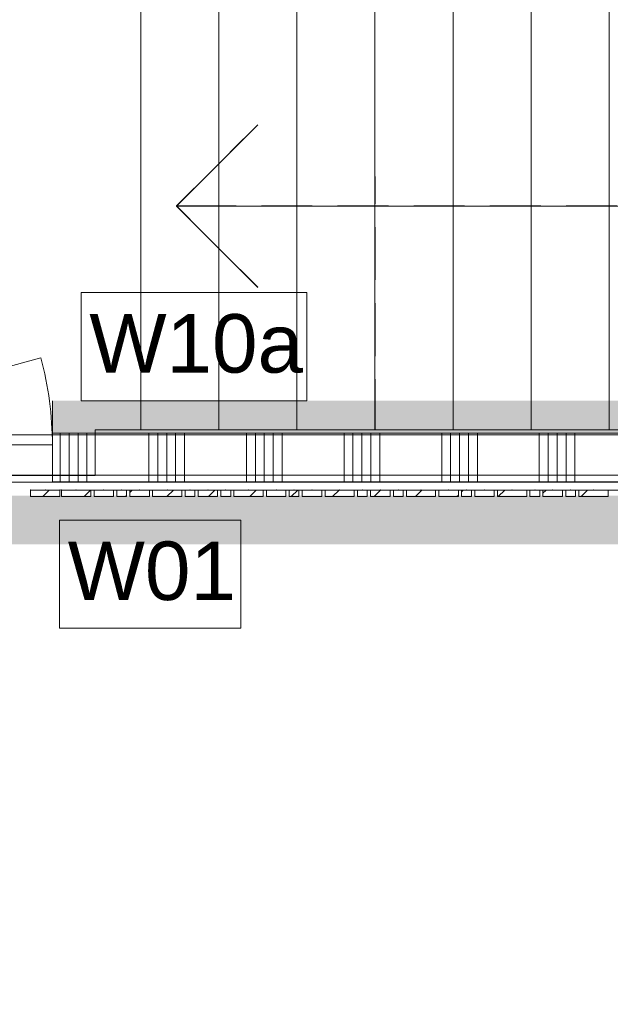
# Model space of a CAD drawing. Header units: millimetres. Extents: x -850 to 154668, y -24973 to 71030.
# Tile 188 of 212: x 75393 to 77209, y 9244 to 12274. Entities that reach past the tile are written whole.
import ezdxf

# ---------------------------------------------------------------- set-up
doc = ezdxf.new("R2010")
doc.units = ezdxf.units.MM
doc.header["$MEASUREMENT"] = 0
doc.linetypes.add('B0701', pattern=[234.119993, 155.999994, -78.119999])
doc.linetypes.add('B0703', pattern=[468.700004, 312.5, -156.200004])
for name, color, linetype in [('Info Wandafwerking aanduiding', 7, 'Continuous'), ('Info Wandafwerking aanduiding Doorsnede-arcering', 7, 'Continuous'), ('New_22 NC Binnenwanden', 7, 'Continuous'), ('New_22 NC Binnenwanden Deuren', 7, 'Continuous'), ('New_22 NC Binnenwanden Doorsnede-arcering', 7, 'Continuous'), ('New_23 Vloeren', 7, 'Continuous'), ('New_24 Trappen', 7, 'Continuous'), ('New_Info Wandafwerking aanduiding', 7, 'Continuous'), ('New_Info Wandafwerking aanduiding Doorsnede-arcering', 7, 'Continuous'), ('New_Z Ruimtefuncties Zone omranding', 7, 'Continuous')]:
    doc.layers.add(name, color=color, linetype=linetype)
doc.styles.add('GENERATED_STYLE_1', font='txt')
doc.linetypes.add('Regenwater', pattern='A,0,[1,UO-721 _wandafwerkingen 1e verdieping_2022-06-211.Shx,S=11.404762,R=0,X=0,Y=0.005006],-1499.5,0', length=1499.5)
pattern_1 = [(45, (0, 0), (-63.63961, 63.63961), [])]

# ---------------------------------------------------------------- blocks, each defined once
blk = doc.blocks.new('Slab_1_2', base_point=(74315, 10871.3))
at = {"layer": 'New_24 Trappen', "color": 1, "linetype": 'Continuous', "lineweight": 0, "flags": 128}
blk.add_lwpolyline([(74315, 10871.3), (75625.3, 10871.3), (75625.3, 11011.3), (75765.3, 11011.3), (75765.3, 12326.3), (75765.3, 12326.3), (75765.3, 13776.2), (75765.3, 15091.2), (75625.3, 15091.2), (75625.3, 15230.7), (74315, 15230.7)], close=True, dxfattribs=at)
blk = doc.blocks.new('Slab_4_2', base_point=(42240, 24215))
at = {"layer": 'New_23 Vloeren', "color": 1, "linetype": 'Continuous', "lineweight": 0, "flags": 128}
blk.add_lwpolyline([(73188.6, 11980), (73188.6, 11951.3, 0.414214), (74268, 10871.9), (79555, 10871.9, 0.414214), (80634.4, 11951.3), (80634.4, 14151.3, 0.417125), (79544.2, 15230.7), (74268, 15230.7, 0.414214), (73188.6, 14151.3)], format="xyb", close=True, dxfattribs=at)
blk = doc.blocks.new('Stair_2_2')
at = {"layer": 'New_24 Trappen', "color": 7, "linetype": 'B0701', "lineweight": 0}
for p, q in [((75765.3, 12331.2), (75765.4, 11011.2)), ((76005.3, 12331.2), (76005.4, 11011.2)), ((76005.4, 11011.2), (76005.3, 12331.2)), ((76245.3, 12331.2), (76245.4, 11011.2)), ((76245.4, 11011.2), (76245.3, 12331.2)), ((76485.3, 12331.2), (76485.4, 11011.2)), ((76485.4, 11011.2), (76485.3, 12331.2)), ((76725.3, 12331.2), (76725.4, 11011.2)), ((76725.4, 11011.2), (76725.3, 12331.2)), ((76965.3, 12331.2), (76965.4, 11011.2)), ((76965.4, 11011.2), (76965.3, 12331.2)), ((77205.3, 12331.3), (77205.4, 11011.3)), ((77205.4, 11011.3), (77205.3, 12331.3)), ((75875.1, 11700.5), (76125.1, 11950.5)), ((76005.4, 11700.5), (75875.1, 11700.5)), ((76125.1, 11450.5), (75875.1, 11700.5)), ((78165.4, 11700.5), (76005.4, 11700.5)), ((75765.4, 11011.2), (76005.4, 11011.2)), ((76005.4, 11011.2), (76245.4, 11011.2)), ((76245.4, 11011.2), (76485.4, 11011.2)), ((76485.4, 11011.2), (76725.4, 11011.2)), ((76725.4, 11011.2), (76965.4, 11011.2)), ((76965.4, 11011.2), (77205.4, 11011.3)), ((77205.4, 11011.3), (77445.4, 11011.3))]:
    blk.add_line(p, q, dxfattribs=at)
blk = doc.blocks.new('Stair_3_2')
at = {"layer": 'New_24 Trappen', "color": 7, "linetype": 'Continuous', "lineweight": 0}
for p, q in [((75765.3, 12331.2), (75765.3, 11011.2)), ((75765.3, 12331.2), (75765.3, 11011.2)), ((76005.3, 12331.2), (76005.3, 11011.2)), ((76005.3, 11011.2), (76005.3, 12331.2)), ((76245.3, 12331.2), (76245.3, 11011.2)), ((76245.3, 11011.2), (76245.3, 12331.2)), ((76485.3, 12331.2), (76485.3, 11011.2)), ((76485.3, 11011.2), (76485.3, 12331.2)), ((76725.3, 12331.2), (76725.3, 11011.2)), ((76725.3, 11011.2), (76725.3, 12331.2)), ((76965.3, 12331.2), (76965.3, 11011.2)), ((76965.3, 11011.2), (76965.3, 12331.2)), ((77205.3, 12331.2), (77205.3, 11011.2)), ((77205.3, 11011.2), (77205.3, 12331.2)), ((75875.1, 11699.8), (76125.1, 11949.8)), ((76005.3, 11699.8), (75875.1, 11699.8)), ((76125.1, 11449.8), (75875.1, 11699.8)), ((78165.3, 11699.8), (76005.3, 11699.8)), ((75765.3, 11011.2), (78165.3, 11011.2)), ((75765.3, 11011.2), (76005.3, 11011.2)), ((76005.3, 11011.2), (76245.3, 11011.2)), ((76245.3, 11011.2), (76485.3, 11011.2)), ((76485.3, 11011.2), (76725.3, 11011.2)), ((76725.3, 11011.2), (76965.3, 11011.2)), ((76965.3, 11011.2), (77205.3, 11011.2)), ((77205.3, 11011.2), (77445.3, 11011.2))]:
    blk.add_line(p, q, dxfattribs=at)
blk = doc.blocks.new('Curtain Wall_99_2')
at = {"layer": 'New_22 NC Binnenwanden Doorsnede-arcering', "linetype": 'Continuous', "lineweight": 0, "true_color": 0x000000}
h = blk.add_hatch(dxfattribs=at)
h.set_pattern_fill('310_Naaldhout__01__0002', color=18, style=0, pattern_type=2)
h.set_pattern_definition(pattern_1)
h.paths.add_polyline_path([(75611.7, 10806.1), (75611.7, 10826.1), (75521.7, 10826.1), (75521.7, 10806.1)])
h = blk.add_hatch(dxfattribs=at)
h.set_pattern_fill('310_Naaldhout__01__0002', color=18, style=0, pattern_type=2)
h.set_pattern_definition(pattern_1)
h.paths.add_polyline_path([(75681.7, 10806.2), (75681.7, 10826.2), (75621.7, 10826.1), (75621.7, 10806.1)])
h = blk.add_hatch(dxfattribs=at)
h.set_pattern_fill('310_Naaldhout__01__0002', color=18, style=0, pattern_type=2)
h.set_pattern_definition(pattern_1)
h.paths.add_polyline_path([(75721.7, 10806.2), (75721.7, 10826.2), (75691.7, 10826.2), (75691.7, 10806.2)])
h = blk.add_hatch(dxfattribs=at)
h.set_pattern_fill('310_Naaldhout__01__0002', color=18, style=0, pattern_type=2)
h.set_pattern_definition(pattern_1)
h.paths.add_polyline_path([(75791.7, 10806.2), (75791.7, 10826.2), (75731.7, 10826.2), (75731.7, 10806.2)])
h = blk.add_hatch(dxfattribs=at)
h.set_pattern_fill('310_Naaldhout__01__0002', color=18, style=0, pattern_type=2)
h.set_pattern_definition(pattern_1)
h.paths.add_polyline_path([(75891.7, 10806.2), (75891.7, 10826.2), (75801.7, 10826.2), (75801.7, 10806.2)])
h = blk.add_hatch(dxfattribs=at)
h.set_pattern_fill('310_Naaldhout__01__0002', color=18, style=0, pattern_type=2)
h.set_pattern_definition(pattern_1)
h.paths.add_polyline_path([(75931.7, 10806.2), (75931.7, 10826.2), (75901.7, 10826.2), (75901.7, 10806.2)])
h = blk.add_hatch(dxfattribs=at)
h.set_pattern_fill('310_Naaldhout__01__0002', color=18, style=0, pattern_type=2)
h.set_pattern_definition(pattern_1)
h.paths.add_polyline_path([(76001.7, 10806.2), (76001.7, 10826.2), (75941.7, 10826.2), (75941.7, 10806.2)])
h = blk.add_hatch(dxfattribs=at)
h.set_pattern_fill('310_Naaldhout__01__0002', color=18, style=0, pattern_type=2)
h.set_pattern_definition(pattern_1)
h.paths.add_polyline_path([(76041.7, 10806.2), (76041.7, 10826.2), (76011.7, 10826.2), (76011.7, 10806.2)])
h = blk.add_hatch(dxfattribs=at)
h.set_pattern_fill('310_Naaldhout__01__0002', color=18, style=0, pattern_type=2)
h.set_pattern_definition(pattern_1)
h.paths.add_polyline_path([(76141.7, 10806.2), (76141.7, 10826.2), (76051.7, 10826.2), (76051.7, 10806.2)])
h = blk.add_hatch(dxfattribs=at)
h.set_pattern_fill('310_Naaldhout__01__0002', color=18, style=0, pattern_type=2)
h.set_pattern_definition(pattern_1)
h.paths.add_polyline_path([(76211.7, 10806.2), (76211.7, 10826.2), (76151.7, 10826.2), (76151.7, 10806.2)])
h = blk.add_hatch(dxfattribs=at)
h.set_pattern_fill('310_Naaldhout__01__0002', color=18, style=0, pattern_type=2)
h.set_pattern_definition(pattern_1)
h.paths.add_polyline_path([(76251.7, 10806.2), (76251.7, 10826.2), (76221.7, 10826.2), (76221.7, 10806.2)])
h = blk.add_hatch(dxfattribs=at)
h.set_pattern_fill('310_Naaldhout__01__0002', color=18, style=0, pattern_type=2)
h.set_pattern_definition(pattern_1)
h.paths.add_polyline_path([(76321.7, 10806.2), (76321.7, 10826.2), (76261.7, 10826.2), (76261.7, 10806.2)])
h = blk.add_hatch(dxfattribs=at)
h.set_pattern_fill('310_Naaldhout__01__0002', color=18, style=0, pattern_type=2)
h.set_pattern_definition(pattern_1)
h.paths.add_polyline_path([(76421.7, 10806.2), (76421.7, 10826.2), (76331.7, 10826.2), (76331.7, 10806.2)])
h = blk.add_hatch(dxfattribs=at)
h.set_pattern_fill('310_Naaldhout__01__0002', color=18, style=0, pattern_type=2)
h.set_pattern_definition(pattern_1)
h.paths.add_polyline_path([(76461.7, 10806.2), (76461.7, 10826.2), (76431.7, 10826.2), (76431.7, 10806.2)])
h = blk.add_hatch(dxfattribs=at)
h.set_pattern_fill('310_Naaldhout__01__0002', color=18, style=0, pattern_type=2)
h.set_pattern_definition(pattern_1)
h.paths.add_polyline_path([(76531.7, 10806.2), (76531.7, 10826.2), (76471.7, 10826.2), (76471.7, 10806.2)])
h = blk.add_hatch(dxfattribs=at)
h.set_pattern_fill('310_Naaldhout__01__0002', color=18, style=0, pattern_type=2)
h.set_pattern_definition(pattern_1)
h.paths.add_polyline_path([(76571.7, 10806.2), (76571.7, 10826.2), (76541.7, 10826.2), (76541.7, 10806.2)])
h = blk.add_hatch(dxfattribs=at)
h.set_pattern_fill('310_Naaldhout__01__0002', color=18, style=0, pattern_type=2)
h.set_pattern_definition(pattern_1)
h.paths.add_polyline_path([(76671.7, 10806.2), (76671.7, 10826.2), (76581.7, 10826.2), (76581.7, 10806.2)])
h = blk.add_hatch(dxfattribs=at)
h.set_pattern_fill('310_Naaldhout__01__0002', color=18, style=0, pattern_type=2)
h.set_pattern_definition(pattern_1)
h.paths.add_polyline_path([(76741.7, 10806.2), (76741.7, 10826.2), (76681.7, 10826.2), (76681.7, 10806.2)])
h = blk.add_hatch(dxfattribs=at)
h.set_pattern_fill('310_Naaldhout__01__0002', color=18, style=0, pattern_type=2)
h.set_pattern_definition(pattern_1)
h.paths.add_polyline_path([(76781.7, 10806.2), (76781.7, 10826.2), (76751.7, 10826.2), (76751.7, 10806.2)])
h = blk.add_hatch(dxfattribs=at)
h.set_pattern_fill('310_Naaldhout__01__0002', color=18, style=0, pattern_type=2)
h.set_pattern_definition(pattern_1)
h.paths.add_polyline_path([(76851.7, 10806.2), (76851.7, 10826.2), (76791.7, 10826.2), (76791.7, 10806.2)])
h = blk.add_hatch(dxfattribs=at)
h.set_pattern_fill('310_Naaldhout__01__0002', color=18, style=0, pattern_type=2)
h.set_pattern_definition(pattern_1)
h.paths.add_polyline_path([(76951.7, 10806.2), (76951.7, 10826.2), (76861.7, 10826.2), (76861.7, 10806.2)])
h = blk.add_hatch(dxfattribs=at)
h.set_pattern_fill('310_Naaldhout__01__0002', color=18, style=0, pattern_type=2)
h.set_pattern_definition(pattern_1)
h.paths.add_polyline_path([(76991.7, 10806.2), (76991.7, 10826.2), (76961.7, 10826.2), (76961.7, 10806.2)])
h = blk.add_hatch(dxfattribs=at)
h.set_pattern_fill('310_Naaldhout__01__0002', color=18, style=0, pattern_type=2)
h.set_pattern_definition(pattern_1)
h.paths.add_polyline_path([(77061.7, 10806.2), (77061.7, 10826.2), (77001.7, 10826.2), (77001.7, 10806.2)])
h = blk.add_hatch(dxfattribs=at)
h.set_pattern_fill('310_Naaldhout__01__0002', color=18, style=0, pattern_type=2)
h.set_pattern_definition(pattern_1)
h.paths.add_polyline_path([(77101.7, 10806.2), (77101.7, 10826.2), (77071.7, 10826.2), (77071.7, 10806.2)])
h = blk.add_hatch(dxfattribs=at)
h.set_pattern_fill('310_Naaldhout__01__0002', color=18, style=0, pattern_type=2)
h.set_pattern_definition(pattern_1)
h.paths.add_polyline_path([(77201.7, 10806.2), (77201.7, 10826.2), (77111.7, 10826.2), (77111.7, 10806.2)])
at = {"layer": 'New_22 NC Binnenwanden', "color": 9, "linetype": 'B0703', "lineweight": 0}
for p, q in [((75521.7, 10826.1), (75566.7, 10826.1)), ((75521.7, 10826.1), (75521.7, 10826.1)), ((75566.7, 10826.1), (75651.7, 10826.2)), ((75651.7, 10826.2), (75706.7, 10826.2)), ((75706.7, 10826.2), (75761.7, 10826.2)), ((75761.7, 10826.2), (75846.7, 10826.2)), ((75846.7, 10826.2), (75916.7, 10826.2)), ((75916.7, 10826.2), (75971.7, 10826.2)), ((75971.7, 10826.2), (76026.7, 10826.2)), ((76026.7, 10826.2), (76096.7, 10826.2)), ((76096.7, 10826.2), (76181.7, 10826.2)), ((76181.7, 10826.2), (76236.7, 10826.2)), ((76236.7, 10826.2), (76291.7, 10826.2)), ((76291.7, 10826.2), (76376.7, 10826.2)), ((76376.7, 10826.2), (76446.7, 10826.2)), ((76446.7, 10826.2), (76501.7, 10826.2)), ((76501.7, 10826.2), (76556.7, 10826.2)), ((76556.7, 10826.2), (76626.7, 10826.2)), ((76626.7, 10826.2), (76711.7, 10826.2)), ((76711.7, 10826.2), (76766.7, 10826.2)), ((76766.7, 10826.2), (76821.7, 10826.2)), ((76821.7, 10826.2), (76906.7, 10826.2)), ((76906.7, 10826.2), (76976.7, 10826.2)), ((76976.7, 10826.2), (77031.7, 10826.2)), ((77031.7, 10826.2), (77086.7, 10826.2)), ((77086.7, 10826.2), (77156.7, 10826.2)), ((77156.7, 10826.2), (77241.7, 10826.2))]:
    blk.add_line(p, q, dxfattribs=at)
at = {"layer": 'New_22 NC Binnenwanden', "color": 1, "linetype": 'Continuous', "lineweight": 0}
for p, q in [((75521.7, 10826.1), (75521.7, 10826.1)), ((75566.7, 10826.1), (75521.7, 10826.1)), ((75651.7, 10826.2), (75566.7, 10826.1)), ((75706.7, 10826.2), (75651.7, 10826.2)), ((75761.7, 10826.2), (75706.7, 10826.2)), ((75846.7, 10826.2), (75761.7, 10826.2)), ((75916.7, 10826.2), (75846.7, 10826.2)), ((75971.7, 10826.2), (75916.7, 10826.2)), ((76026.7, 10826.2), (75971.7, 10826.2)), ((76096.7, 10826.2), (76026.7, 10826.2)), ((76181.7, 10826.2), (76096.7, 10826.2)), ((76236.7, 10826.2), (76181.7, 10826.2)), ((76291.7, 10826.2), (76236.7, 10826.2)), ((76376.7, 10826.2), (76291.7, 10826.2)), ((76446.7, 10826.2), (76376.7, 10826.2)), ((76501.7, 10826.2), (76446.7, 10826.2)), ((76556.7, 10826.2), (76501.7, 10826.2)), ((76626.7, 10826.2), (76556.7, 10826.2)), ((76711.7, 10826.2), (76626.7, 10826.2)), ((76766.7, 10826.2), (76711.7, 10826.2)), ((76821.7, 10826.2), (76766.7, 10826.2)), ((76906.7, 10826.2), (76821.7, 10826.2)), ((76976.7, 10826.2), (76906.7, 10826.2)), ((77031.7, 10826.2), (76976.7, 10826.2)), ((77086.7, 10826.2), (77031.7, 10826.2)), ((77156.7, 10826.2), (77086.7, 10826.2)), ((77241.7, 10826.2), (77156.7, 10826.2))]:
    blk.add_line(p, q, dxfattribs=at)
at = {"layer": 'New_22 NC Binnenwanden', "color": 7, "linetype": 'Continuous', "lineweight": 0}
for p, q in [((75521.7, 10826.1), (75521.7, 10806.1)), ((75611.7, 10826.1), (75521.7, 10826.1)), ((75611.7, 10826.1), (75611.7, 10806.1)), ((75621.7, 10826.1), (75621.7, 10806.1)), ((75681.7, 10826.2), (75621.7, 10826.1)), ((75681.7, 10826.2), (75681.7, 10806.2)), ((75721.7, 10826.2), (75691.7, 10826.2)), ((75691.7, 10826.2), (75691.7, 10806.2)), ((75721.7, 10826.2), (75721.7, 10806.2)), ((75791.7, 10826.2), (75731.7, 10826.2)), ((75731.7, 10826.2), (75731.7, 10806.2)), ((75791.7, 10826.2), (75791.7, 10806.2)), ((75891.7, 10826.2), (75801.7, 10826.2)), ((75801.7, 10826.2), (75801.7, 10806.2)), ((75891.7, 10826.2), (75891.7, 10806.2)), ((75901.7, 10826.2), (75901.7, 10806.2)), ((75931.7, 10826.2), (75901.7, 10826.2)), ((75931.7, 10826.2), (75931.7, 10806.2)), ((76001.7, 10826.2), (75941.7, 10826.2)), ((75941.7, 10826.2), (75941.7, 10806.2)), ((76001.7, 10826.2), (76001.7, 10806.2)), ((76011.7, 10826.2), (76011.7, 10806.2)), ((76041.7, 10826.2), (76011.7, 10826.2)), ((76041.7, 10826.2), (76041.7, 10806.2)), ((76141.7, 10826.2), (76051.7, 10826.2)), ((76051.7, 10826.2), (76051.7, 10806.2)), ((76141.7, 10826.2), (76141.7, 10806.2)), ((76211.7, 10826.2), (76151.7, 10826.2)), ((76151.7, 10826.2), (76151.7, 10806.2)), ((76211.7, 10826.2), (76211.7, 10806.2)), ((76251.7, 10826.2), (76221.7, 10826.2)), ((76221.7, 10826.2), (76221.7, 10806.2)), ((76251.7, 10826.2), (76251.7, 10806.2)), ((76321.7, 10826.2), (76261.7, 10826.2)), ((76261.7, 10826.2), (76261.7, 10806.2)), ((76321.7, 10826.2), (76321.7, 10806.2)), ((76331.7, 10826.2), (76331.7, 10806.2)), ((76421.7, 10826.2), (76331.7, 10826.2)), ((76421.7, 10826.2), (76421.7, 10806.2)), ((76461.7, 10826.2), (76431.7, 10826.2)), ((76431.7, 10826.2), (76431.7, 10806.2)), ((76461.7, 10826.2), (76461.7, 10806.2)), ((76531.7, 10826.2), (76471.7, 10826.2)), ((76471.7, 10826.2), (76471.7, 10806.2)), ((76531.7, 10826.2), (76531.7, 10806.2)), ((76571.7, 10826.2), (76541.7, 10826.2)), ((76541.7, 10826.2), (76541.7, 10806.2)), ((76571.7, 10826.2), (76571.7, 10806.2)), ((76581.7, 10826.2), (76581.7, 10806.2)), ((76671.7, 10826.2), (76581.7, 10826.2)), ((76671.7, 10826.2), (76671.7, 10806.2)), ((76741.7, 10826.2), (76681.7, 10826.2)), ((76681.7, 10826.2), (76681.7, 10806.2)), ((76741.7, 10826.2), (76741.7, 10806.2)), ((76751.7, 10826.2), (76751.7, 10806.2)), ((76781.7, 10826.2), (76751.7, 10826.2)), ((76781.7, 10826.2), (76781.7, 10806.2)), ((76791.7, 10826.2), (76791.7, 10806.2)), ((76851.7, 10826.2), (76791.7, 10826.2)), ((76851.7, 10826.2), (76851.7, 10806.2)), ((76861.7, 10826.2), (76861.7, 10806.2)), ((76951.7, 10826.2), (76861.7, 10826.2)), ((76951.7, 10826.2), (76951.7, 10806.2)), ((76961.7, 10826.2), (76961.7, 10806.2)), ((76991.7, 10826.2), (76961.7, 10826.2)), ((76991.7, 10826.2), (76991.7, 10806.2)), ((77001.7, 10826.2), (77001.7, 10806.2)), ((77061.7, 10826.2), (77001.7, 10826.2)), ((77061.7, 10826.2), (77061.7, 10806.2)), ((77071.7, 10826.2), (77071.7, 10806.2)), ((77101.7, 10826.2), (77071.7, 10826.2)), ((77101.7, 10826.2), (77101.7, 10806.2)), ((77201.7, 10826.2), (77111.7, 10826.2)), ((77111.7, 10826.2), (77111.7, 10806.2)), ((77201.7, 10826.2), (77201.7, 10806.2)), ((75611.7, 10806.1), (75521.7, 10806.1)), ((75681.7, 10806.2), (75621.7, 10806.1)), ((75721.7, 10806.2), (75691.7, 10806.2)), ((75791.7, 10806.2), (75731.7, 10806.2)), ((75891.7, 10806.2), (75801.7, 10806.2)), ((75931.7, 10806.2), (75901.7, 10806.2)), ((76001.7, 10806.2), (75941.7, 10806.2)), ((76041.7, 10806.2), (76011.7, 10806.2)), ((76141.7, 10806.2), (76051.7, 10806.2)), ((76211.7, 10806.2), (76151.7, 10806.2)), ((76251.7, 10806.2), (76221.7, 10806.2)), ((76321.7, 10806.2), (76261.7, 10806.2)), ((76421.7, 10806.2), (76331.7, 10806.2)), ((76461.7, 10806.2), (76431.7, 10806.2)), ((76531.7, 10806.2), (76471.7, 10806.2)), ((76571.7, 10806.2), (76541.7, 10806.2)), ((76671.7, 10806.2), (76581.7, 10806.2)), ((76741.7, 10806.2), (76681.7, 10806.2)), ((76781.7, 10806.2), (76751.7, 10806.2)), ((76851.7, 10806.2), (76791.7, 10806.2)), ((76951.7, 10806.2), (76861.7, 10806.2)), ((76991.7, 10806.2), (76961.7, 10806.2)), ((77061.7, 10806.2), (77001.7, 10806.2)), ((77101.7, 10806.2), (77071.7, 10806.2)), ((77201.7, 10806.2), (77111.7, 10806.2))]:
    blk.add_line(p, q, dxfattribs=at)
at = {"layer": 'New_22 NC Binnenwanden', "color": 9, "linetype": 'B0703', "lineweight": 0}
for p in [(75521.7, 10826.1), (75566.7, 10826.1), (75566.7, 10826.1), (75651.7, 10826.2), (75651.7, 10826.2), (75706.7, 10826.2), (75706.7, 10826.2), (75761.7, 10826.2), (75761.7, 10826.2), (75846.7, 10826.2), (75846.7, 10826.2), (75916.7, 10826.2), (75916.7, 10826.2), (75971.7, 10826.2), (75971.7, 10826.2), (76026.7, 10826.2), (76026.7, 10826.2), (76096.7, 10826.2), (76096.7, 10826.2), (76181.7, 10826.2), (76181.7, 10826.2), (76236.7, 10826.2), (76236.7, 10826.2), (76291.7, 10826.2), (76291.7, 10826.2), (76376.7, 10826.2), (76376.7, 10826.2), (76446.7, 10826.2), (76446.7, 10826.2), (76501.7, 10826.2), (76501.7, 10826.2), (76556.7, 10826.2), (76556.7, 10826.2), (76626.7, 10826.2), (76626.7, 10826.2), (76711.7, 10826.2), (76711.7, 10826.2), (76766.7, 10826.2), (76766.7, 10826.2), (76821.7, 10826.2), (76821.7, 10826.2), (76906.7, 10826.2), (76906.7, 10826.2), (76976.7, 10826.2), (76976.7, 10826.2), (77031.7, 10826.2), (77031.7, 10826.2), (77086.7, 10826.2), (77086.7, 10826.2), (77156.7, 10826.2), (77156.7, 10826.2)]:
    blk.add_point(p, dxfattribs=at)
at = {"layer": 'New_22 NC Binnenwanden', "color": 1, "linetype": 'Continuous', "lineweight": 0}
for p in [(75521.7, 10826.1), (75566.7, 10826.1), (75566.7, 10826.1), (75651.7, 10826.2), (75651.7, 10826.2), (75706.7, 10826.2), (75706.7, 10826.2), (75761.7, 10826.2), (75761.7, 10826.2), (75846.7, 10826.2), (75846.7, 10826.2), (75916.7, 10826.2), (75916.7, 10826.2), (75971.7, 10826.2), (75971.7, 10826.2), (76026.7, 10826.2), (76026.7, 10826.2), (76096.7, 10826.2), (76096.7, 10826.2), (76181.7, 10826.2), (76181.7, 10826.2), (76236.7, 10826.2), (76236.7, 10826.2), (76291.7, 10826.2), (76291.7, 10826.2), (76376.7, 10826.2), (76376.7, 10826.2), (76446.7, 10826.2), (76446.7, 10826.2), (76501.7, 10826.2), (76501.7, 10826.2), (76556.7, 10826.2), (76556.7, 10826.2), (76626.7, 10826.2), (76626.7, 10826.2), (76711.7, 10826.2), (76711.7, 10826.2), (76766.7, 10826.2), (76766.7, 10826.2), (76821.7, 10826.2), (76821.7, 10826.2), (76906.7, 10826.2), (76906.7, 10826.2), (76976.7, 10826.2), (76976.7, 10826.2), (77031.7, 10826.2), (77031.7, 10826.2), (77086.7, 10826.2), (77086.7, 10826.2), (77156.7, 10826.2), (77156.7, 10826.2)]:
    blk.add_point(p, dxfattribs=at)
blk = doc.blocks.new('Curtain Wall_100_2')
at = {"layer": 'New_22 NC Binnenwanden Doorsnede-arcering', "linetype": 'Continuous', "lineweight": 0, "true_color": 0x000000}
h = blk.add_hatch(dxfattribs=at)
h.set_pattern_fill('310_Naaldhout__01__0002', color=18, style=0, pattern_type=2)
h.set_pattern_definition(pattern_1)
h.paths.add_polyline_path([(75516.7, 10806.3), (75516.7, 10826.3), (75426.7, 10826.3), (75426.7, 10806.3)])
at = {"layer": 'New_22 NC Binnenwanden', "color": 9, "linetype": 'B0703', "lineweight": 0}
for p, q in [((75426.7, 10826.3), (75471.7, 10826.3)), ((75426.7, 10826.3), (75426.7, 10826.3)), ((75471.7, 10826.3), (75516.7, 10826.3)), ((75516.7, 10826.3), (75516.7, 10826.3))]:
    blk.add_line(p, q, dxfattribs=at)
at = {"layer": 'New_22 NC Binnenwanden', "color": 1, "linetype": 'Continuous', "lineweight": 0}
for p, q in [((75426.7, 10826.3), (75426.7, 10826.3)), ((75471.7, 10826.3), (75426.7, 10826.3)), ((75516.7, 10826.3), (75471.7, 10826.3))]:
    blk.add_line(p, q, dxfattribs=at)
at = {"layer": 'New_22 NC Binnenwanden', "color": 7, "linetype": 'Continuous', "lineweight": 0}
for p, q in [((75516.7, 10826.3), (75426.7, 10826.3)), ((75426.7, 10826.3), (75426.7, 10806.3)), ((75516.7, 10826.3), (75516.7, 10806.3)), ((75516.7, 10806.3), (75426.7, 10806.3))]:
    blk.add_line(p, q, dxfattribs=at)
at = {"layer": 'New_22 NC Binnenwanden', "color": 9, "linetype": 'B0703', "lineweight": 0}
for p in [(75426.7, 10826.3), (75471.7, 10826.3), (75471.7, 10826.3), (75516.7, 10826.3)]:
    blk.add_point(p, dxfattribs=at)
at = {"layer": 'New_22 NC Binnenwanden', "color": 1, "linetype": 'Continuous', "lineweight": 0}
for p in [(75426.7, 10826.3), (75471.7, 10826.3), (75471.7, 10826.3), (75516.7, 10826.3), (75516.7, 10826.3)]:
    blk.add_point(p, dxfattribs=at)
blk = doc.blocks.new('Wall_294_2', base_point=(75493.7, 11001.3))
at = {"layer": 'Info Wandafwerking aanduiding Doorsnede-arcering', "linetype": 'Continuous', "lineweight": 0, "true_color": 0xd21034}
blk.add_hatch(color=242, dxfattribs=at).paths.add_polyline_path([(75493.7, 11001.3), (79555, 11001), (79555, 11101), (75493.7, 11101.3)])
at = {"layer": 'Info Wandafwerking aanduiding', "color": 9, "linetype": 'Continuous', "lineweight": 0, "flags": 128}
blk.add_lwpolyline([(75493.7, 11101.3), (75493.7, 11001.3)], dxfattribs=at)
blk = doc.blocks.new('*X2593')
at = {"layer": 'New_22 NC Binnenwanden Doorsnede-arcering', "color": 254, "linetype": 'Continuous', "lineweight": 0, "true_color": 0xe9ebeb}
for p, q in [((75517.7, 10851.3), (75517.7, 11001.3)), ((75545.1, 10851.3), (75545.1, 11001.3)), ((75572.6, 10851.3), (75572.6, 11001.3)), ((75600, 10851.3), (75600, 11001.3)), ((75790.3, 10851.3), (75790.3, 11001.3)), ((75817.7, 10851.3), (75817.7, 11001.3)), ((75845.1, 10851.3), (75845.1, 11001.3)), ((75872.6, 10851.3), (75872.6, 11001.3)), ((75900, 10851.3), (75900, 11001.3)), ((76090.3, 10851.3), (76090.3, 11001.3)), ((76117.7, 10851.3), (76117.7, 11001.3)), ((76145.1, 10851.3), (76145.1, 11001.3)), ((76172.6, 10851.3), (76172.6, 11001.3)), ((76200, 10851.3), (76200, 11001.3)), ((76390.3, 10851.3), (76390.3, 11001.3)), ((76417.7, 10851.3), (76417.7, 11001.3)), ((76445.1, 10851.3), (76445.1, 11001.3)), ((76472.6, 10851.3), (76472.6, 11001.3)), ((76500, 10851.3), (76500, 11001.3)), ((76690.3, 10851.3), (76690.3, 11001.3)), ((76717.7, 10851.3), (76717.7, 11001.3)), ((76745.1, 10851.3), (76745.1, 11001.3)), ((76772.6, 10851.3), (76772.6, 11001.3)), ((76800, 10851.3), (76800, 11001.3)), ((76990.3, 10851.3), (76990.3, 11001.3)), ((77017.7, 10851.3), (77017.7, 11001.3)), ((77045.1, 10851.3), (77045.1, 11001.3)), ((77072.6, 10851.3), (77072.6, 11001.3)), ((77100, 10851.3), (77100, 11001.3))]:
    blk.add_line(p, q, dxfattribs=at)
blk = doc.blocks.new('D1 22_11')
at = {"layer": 'New_22 NC Binnenwanden Deuren', "color": 1, "linetype": 'Continuous', "lineweight": 0}
for q in [(-481.8, 267.6), (-517, 0)]:
    blk.add_line((517, 0), q, dxfattribs=at)
at = {"layer": 'New_22 NC Binnenwanden Deuren', "color": 7, "linetype": 'Continuous', "lineweight": 0}
for p, q in [((-517, 0), (-517, 36)), ((517, 0), (517, 36)), ((-517, -114), (-517, 0)), ((-517, -114), (-517, 0)), ((517, -114), (517, 0)), ((517, -114), (517, 0))]:
    blk.add_line(p, q, dxfattribs=at)
at = {"layer": 'New_22 NC Binnenwanden Deuren', "color": 1, "linetype": 'Continuous', "lineweight": 0}
blk.add_arc((517, 0), 1034, 165, 180, dxfattribs=at)
blk = doc.blocks.new('Wall_514_2', base_point=(74270, 10851.3))
at = {"layer": 'New_22 NC Binnenwanden', "color": 8, "linetype": 'Continuous', "lineweight": 0, "true_color": 0x778488}
for p, q in [((75493.7, 10965.3), (75493.7, 11001.3)), ((75493.7, 10851.3), (75493.7, 10965.3))]:
    blk.add_line(p, q, dxfattribs=at)
at = {"layer": 'New_22 NC Binnenwanden', "color": 8, "linetype": 'Continuous', "lineweight": 0, "true_color": 0x778488, "flags": 128}
for points in [[(79555, 11001.3), (75493.7, 11001.3)], [(75493.7, 10851.3), (79555, 10851.3)]]:
    blk.add_lwpolyline(points, dxfattribs=at)
at = {"layer": 'New_22 NC Binnenwanden', "color": 8, "lineweight": 0, "true_color": 0x778488}
blk.add_blockref('*X2593', (0, 0), dxfattribs=at)
at = {"layer": 'New_22 NC Binnenwanden Deuren', "color": 1, "linetype": 'Continuous', "lineweight": 0, "xscale": -1, "zscale": 1000}
blk.add_blockref('D1 22_11', (74976.7, 10965.3), dxfattribs=at)
blk = doc.blocks.new('Wall_596_2', base_point=(74268, 10734))
at = {"layer": 'New_Info Wandafwerking aanduiding Doorsnede-arcering', "linetype": 'Continuous', "lineweight": 0, "true_color": 0x99a3a6}
blk.add_hatch(color=253, dxfattribs=at).paths.add_polyline_path([(74268, 10659), (79560, 10659), (79560, 10809), (74268, 10809)])

msp = doc.modelspace()

# ---------------------------------------------------------------- linework, layer by layer
at = {"layer": 'Info Wandafwerking aanduiding', "color": 9, "linetype": 'Continuous', "lineweight": 0, "flags": 128}
msp.add_lwpolyline([(75582.3, 11434.1), (76275.7, 11434.1), (76275.7, 11101.3), (75582.3, 11101.3)], close=True, dxfattribs=at)
at = {"layer": 'New_Info Wandafwerking aanduiding', "color": 9, "linetype": 'Continuous', "lineweight": 0, "flags": 128}
msp.add_lwpolyline([(75515.9, 10734), (76072.8, 10734), (76072.8, 10401.2), (75515.9, 10401.2)], close=True, dxfattribs=at)
at = {"layer": 'New_Z Ruimtefuncties Zone omranding', "color": 41, "linetype": 'Continuous', "lineweight": 0, "true_color": 0xffeeaa, "flags": 128}
msp.add_lwpolyline([(74415, 8950.1), (87860, 8949.7), (87860, 4750), (89710, 4750), (89710, 17150), (89710, 21350), (87860, 21350), (87860, 17150), (80560, 17150), (74416.7, 17150), (74416.7, 15251.3), (79555, 15251.3), (79555, 15250.4, -0.414214), (80655.4, 14150), (80655, 14150), (80655, 11950), (80654.6, 11950, -0.414214), (79555, 10850.4), (74415, 10850.4)], format="xyb", close=True, dxfattribs=at)
msp.add_lwpolyline([(74314.7, 15106.3), (74314.7, 10996.3), (79575.1, 10996.3), (79575.1, 15106.3)], close=True, dxfattribs=at)

# ---------------------------------------------------------------- block references
at = {"layer": 'Info Wandafwerking aanduiding', "color": 1, "lineweight": 0}
msp.add_blockref('Wall_294_2', (75493.7, 11001.3), dxfattribs=at)
at = {"layer": 'New_22 NC Binnenwanden', "color": 8, "lineweight": 0, "true_color": 0x778488}
msp.add_blockref('Wall_514_2', (74270, 10851.3), dxfattribs=at)
at = {"layer": 'New_22 NC Binnenwanden', "linetype": 'Continuous', "lineweight": 0}
for name in ['Curtain Wall_100_2', 'Curtain Wall_99_2']:
    msp.add_blockref(name, (0, 0), dxfattribs=at)
at = {"layer": 'New_23 Vloeren', "color": 1, "linetype": 'Continuous', "lineweight": 0}
msp.add_blockref('Slab_4_2', (42240, 24215), dxfattribs=at)
at = {"layer": 'New_24 Trappen', "color": 1, "linetype": 'Continuous', "lineweight": 0}
msp.add_blockref('Slab_1_2', (74315, 10871.3), dxfattribs=at)
at = {"layer": 'New_24 Trappen', "color": 7, "linetype": 'Regenwater', "lineweight": 0}
for name in ['Stair_2_2', 'Stair_3_2']:
    msp.add_blockref(name, (0, 0), dxfattribs=at)
at = {"layer": 'New_Info Wandafwerking aanduiding', "color": 1, "lineweight": 0}
msp.add_blockref('Wall_596_2', (74268, 10734), dxfattribs=at)

# ---------------------------------------------------------------- texts
at = {"layer": 'Info Wandafwerking aanduiding', "color": 2, "linetype": 'Continuous', "lineweight": 0, "insert": (75607.3, 11185), "char_height": 180, "attachment_point": 7, "style": 'GENERATED_STYLE_1'}
msp.add_mtext('\\A1;{\\pql;\\fArial|b0|i0|c0|p38;W10a}', dxfattribs=at)
at = {"layer": 'New_Info Wandafwerking aanduiding', "color": 2, "linetype": 'Continuous', "lineweight": 0, "insert": (75540.9, 10667.9), "char_height": 180, "attachment_point": 1, "style": 'GENERATED_STYLE_1'}
msp.add_mtext('\\A1;{\\pql;\\fArial|b0|i0|c0|p38;W01}', dxfattribs=at)

doc.saveas('drawing.dxf')
